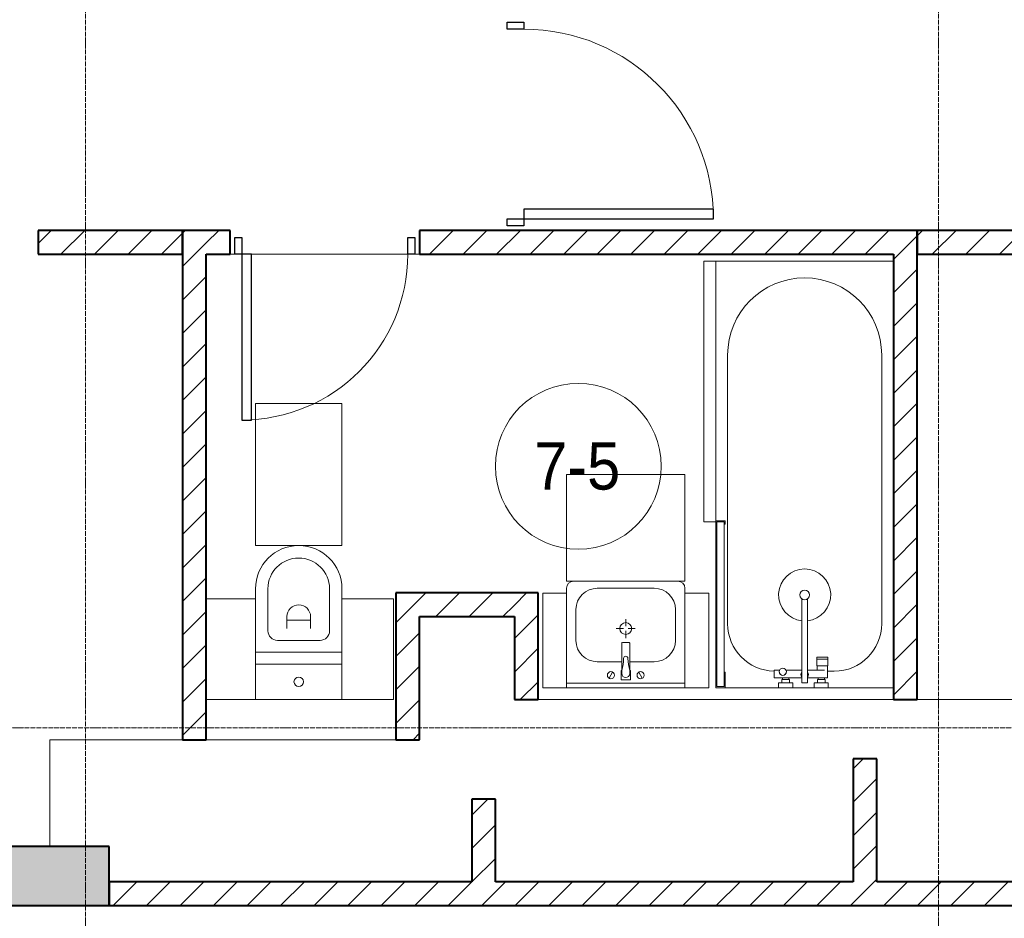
# Model space of a CAD drawing. Header units: millimetres. Extents: x 5617 to 132318, y 7718 to 193536.
# Tile 43 of 81: x 47783 to 51938, y 25497 to 29290. Entities that reach past the tile are written whole.
import ezdxf

# ---------------------------------------------------------------- set-up
doc = ezdxf.new("R2010")
doc.units = ezdxf.units.MM
doc.linetypes.add('ADSK_Линия сетки', pattern=[25, 20, -2.5, 0, -2.5])
doc.linetypes.add('Линия сетки', pattern=[25, 20, -2.5, 0, -2.5])
for name, color, linetype, lineweight in [('Двери', 7, 'Continuous', 18), ('Марки помещений', 7, 'Continuous', 20), ('Мебель', 7, 'Continuous', 18), ('Оси', 7, 'Continuous', 9), ('Перекрытия', 7, 'Continuous', 18), ('Сантехнические приборы', 7, 'Continuous', 18), ('Стены разрез', 7, 'Continuous', 40)]:
    doc.layers.add(name, color=color, linetype=linetype, lineweight=lineweight)
doc.styles.add('Arial_3', font='arial.ttf', dxfattribs={"width": 0.9, "height": 200})
pattern_1 = [(45, (0, 0), (-70.71068, 70.71068), [])]

# ---------------------------------------------------------------- blocks, each defined once
blk = doc.blocks.new('MR_Ванна - Санузел с ванной_1800x750-V31-МКСС_К4_L13_45_000_')
at = {"layer": 'Сантехнические приборы', "color": 253, "true_color": 0xaaaaaa}
for p, q in [((-900, 0), (-900, -750)), ((900, -275.2), (900, 0)), ((-505, -50), (630, -50)), ((780, -276.9), (770.9, -276.9)), ((770.9, -276.9), (770.9, -323.9)), ((807.5, -276.9), (780, -276.9)), ((780, -276.9), (780, -323.9)), ((780, -323.9), (780, -276.9)), ((807.5, -323.9), (807.5, -276.9)), ((858, -278.8), (807.5, -278.8)), ((807.5, -278.8), (807.5, -321.6)), ((830, -250), (830, -278.8)), ((858, -291.7), (858, -278.8)), ((880, -289), (866, -289)), ((866, -289), (866, -321)), ((900, -275.2), (880, -275.2)), ((880, -275.2), (880, -335)), ((880, -321), (880, -289)), ((900, -335), (900, -275.2)), ((770.9, -323.9), (780, -323.9)), ((780, -323.9), (807.5, -323.9)), ((807.5, -321.6), (826.3, -321.6)), ((826.3, -291.7), (826.3, -363.7)), ((858, -363.7), (858, -291.7)), ((866, -291.7), (858, -291.7)), ((858, -291.7), (858, -318.6)), ((858, -318.6), (866, -318.6)), ((866, -318.6), (866, -291.7)), ((866, -321), (880, -321)), ((880, -363.7), (524.9, -363.7)), ((880, -335), (900, -335)), ((880, -386.3), (880, -363.7)), ((900, -425), (900, -335)), ((524.9, -386.3), (880, -386.3)), ((826.3, -386.3), (826.3, -453.7)), ((858, -504.1), (858, -386.3)), ((858, -441.4), (858, -468.3)), ((866, -441.4), (858, -441.4)), ((866, -439), (866, -471)), ((880, -439), (866, -439)), ((866, -468.3), (866, -441.4)), ((880, -425), (880, -484.8)), ((900, -425), (880, -425)), ((880, -471), (880, -439)), ((900, -484.8), (900, -425)), ((826.3, -480.7), (826.3, -504.1)), ((858, -468.3), (866, -468.3)), ((866, -471), (880, -471)), ((880, -484.8), (900, -484.8)), ((900, -710), (900, -484.8)), ((826.3, -504.1), (858, -504.1)), ((630, -700), (-505, -700)), ((195, -710), (195, -750.1)), ((210, -710), (195, -710)), ((200, -745.1), (200, -715)), ((200, -715), (210, -715)), ((895, -715), (200, -715)), ((200, -715), (200, -745.1)), ((210, -745.1), (200, -745.1)), ((200, -745.1), (895, -745.1)), ((210, -715), (210, -710)), ((210, -750.1), (210, -745.1)), ((900, -710), (835, -710)), ((835, -710), (835, -715)), ((835, -715), (895, -715)), ((895, -745.1), (885, -745.1)), ((885, -745.1), (885, -750)), ((895, -715), (895, -745.1)), ((895, -745.1), (895, -715)), ((900, -750), (900, -710)), ((195, -750.1), (210, -750.1)), ((210, -750), (885, -750)), ((885, -750), (900, -750))]:
    blk.add_line(p, q, dxfattribs=at)
for centre, radius, start, end in [((-505, -375), 325, 90, 270), ((630, -250), 200, 360, 90), ((508.5, -375), 110, 5.916, 354.084), ((508.5, -375), 20, 90, 270), ((508.5, -375), 20, 270, 90), ((508.5, -375), 20, 325.4667, 34.5333), ((843.9, -375), 15.5, 47.0093, 132.9907), ((843.9, -375), 15.5, 227.0093, 312.9907), ((832.8, -467.2), 15, 90, 270), ((832.8, -467.2), 15, 244.0483, 115.9517), ((832.8, -467.2), 15, 270, 90), ((630, -500), 200, 270, 358.8143)]:
    blk.add_arc(centre, radius, start, end, dxfattribs=at)
blk = doc.blocks.new('MR_Зона обслуживания - MR_Зона обслуживания-2638725-МКСС_К4_L13_45_000_')
at = {"layer": 'Мебель', "lineweight": 9}
for p, q in [((545.1, 0), (-550, 0)), ((-550, 0), (-550, -50)), ((550, -50), (550, -0.1)), ((-550, -50), (550, -50))]:
    blk.add_line(p, q, dxfattribs=at)
blk = doc.blocks.new('MR_Унитаз напольный - Санузел с ванной-2638740-МКСС_К4_L13_45_000_')
at = {"layer": 'Сантехнические приборы', "color": 253, "true_color": 0xaaaaaa}
for p, q in [((-182.5, 0), (-182.5, 267.5)), ((-130, 267.5), (-130, 90)), ((130, 90), (130, 267.5)), ((182.5, 267.5), (182.5, 0)), ((-50, 150), (-50, 100)), ((-50, 135), (50, 135)), ((50, 100), (50, 150)), ((-90, 50), (90, 50)), ((182.5, 0), (-182.5, 0)), ((-182.5, -50), (-182.5, 0)), ((-182.5, 0), (182.5, 0)), ((182.5, 0), (182.5, -50)), ((-182.5, -50), (182.5, -50)), ((-182.5, -200), (-182.5, -50)), ((182.5, -50), (-182.5, -50)), ((182.5, -50), (182.5, -200)), ((182.5, -200), (-182.5, -200))]:
    blk.add_line(p, q, dxfattribs=at)
for centre, radius, start, end in [((0, 267.5), 182.5, 0, 180), ((0, 267.5), 130, 360, 180), ((0, 150), 50, 360, 180), ((-90, 90), 40, 180, 270), ((90, 90), 40, 270, 360), ((0, -125), 20, 360, 180), ((0, -125), 20, 180, 360)]:
    blk.add_arc(centre, radius, start, end, dxfattribs=at)
blk = doc.blocks.new('MR_Зона обслуживания - MR_Зона обслуживания-V7-МКСС_К4_L13_45_000_')
at = {"layer": 'Мебель', "lineweight": 9}
for p, q in [((182.5, 600), (-182.5, 600)), ((-182.5, 600), (-182.5, 0)), ((182.5, 0), (182.5, 600)), ((-182.5, 0), (182.5, 0))]:
    blk.add_line(p, q, dxfattribs=at)
blk = doc.blocks.new('MR_Зона обслуживания - MR_Зона обслуживания-2638742-МКСС_К4_L13_45_000_')
at = {"layer": 'Мебель', "lineweight": 9}
for p, q in [((108.75, 425), (-108.75, 425)), ((108.75, 0), (108.75, 425)), ((-108.75, 0), (108.75, 0))]:
    blk.add_line(p, q, dxfattribs=at)
blk = doc.blocks.new('MR_Зона обслуживания - MR_Зона обслуживания-V32-МКСС_К4_L13_45_000_')
at = {"layer": 'Мебель', "lineweight": 9}
for p, q in [((108.75, 425), (-98.75, 425)), ((-98.75, 0), (108.75, 0))]:
    blk.add_line(p, q, dxfattribs=at)
blk = doc.blocks.new('MR_Тумба-Умывальник с зеркалом - Тумба-умывальник_500-2638752-МКСС_К4_L13_45_000_')
at = {"layer": 'Сантехнические приборы', "color": 253, "true_color": 0xaaaaaa}
for p, q in [((-250, 400), (-250, 420)), ((-120, 420), (120, 420)), ((250, 420), (250, 400)), ((-210, 200), (-210, 330)), ((210, 330), (210, 200)), ((-10, 250), (-40, 250)), ((0, 290), (0, 260)), ((40, 250), (10, 250)), ((0, 210), (0, 240)), ((-17, 73.1), (-17, 187.9)), ((-14, 190.9), (14, 190.9)), ((17, 187.9), (17, 73.1)), ((-17, 110), (-120, 110)), ((120, 110), (17, 110)), ((-69.7, 39.8), (-55.6, 66.3)), ((-20, 73.1), (-17, 73.1)), ((-20, 33.1), (-20, 73.1)), ((-17, 60), (-17, 73.1)), ((17, 73.1), (17, 60)), ((17, 73.1), (20, 73.1)), ((20, 73.1), (20, 33.1)), ((69.7, 39.8), (55.6, 66.3)), ((-250, 20), (250, 20)), ((250, 0), (-250, 0)), ((20, 33.1), (-20, 33.1))]:
    blk.add_line(p, q, dxfattribs=at)
for centre, radius, start, end in [((-220, 420), 30, 90, 180), ((-120, 330), 90, 90, 180), ((120, 330), 90, 0, 90), ((220, 420), 30, 0, 90), ((0, 250), 25, 360, 180), ((0, 250), 25, 180, 360), ((-120, 200), 90, 180, 270), ((-14, 187.9), 3, 90, 180), ((-14, 187.9), 3, 105, 165), ((14, 187.9), 3, 0, 90), ((14, 187.9), 3, 15, 75), ((120, 200), 90, 270, 0), ((0, 124.1), 9.19, 0, 180), ((-217.6, 129.9), 208.5, 344.1823, 358.4054), ((217.6, 129.9), 208.5, 181.5946, 195.8177), ((-62.7, 53.1), 15, 0, 180), ((-62.7, 53.1), 15, 180, 0), ((0, 60), 17, 180, 0), ((62.7, 53.1), 15, 0, 180), ((62.7, 53.1), 15, 180, 0)]:
    blk.add_arc(centre, radius, start, end, dxfattribs=at)
blk = doc.blocks.new('MR_Зона обслуживания - MR_Зона обслуживания-2638754-МКСС_К4_L13_45_000_')
at = {"layer": 'Мебель', "lineweight": 9}
for p, q in [((250, 450), (-250, 450)), ((-250, 450), (-250, 0)), ((250, 0), (250, 450)), ((-250, 0), (250, 0))]:
    blk.add_line(p, q, dxfattribs=at)
blk = doc.blocks.new('MR_Зона обслуживания - MR_Зона обслуживания-V13-МКСС_К4_L13_45_000_')
at = {"layer": 'Мебель', "lineweight": 9}
for p, q in [((50, 400), (-50, 400)), ((-50, 400), (-50, 0)), ((50, 0), (50, 400)), ((-50, 0), (50, 0))]:
    blk.add_line(p, q, dxfattribs=at)
blk = doc.blocks.new('A_DOR_Door - Вн_3_Одинарная_900x2100-2977806-МКСС_К4_L13_45_000_')
at = {"layer": 'Двери', "color": 253, "lineweight": 30, "true_color": 0xaaaaaa}
for p, q in [((-430, 20), (-400, 20)), ((-430, -50), (-430, 20)), ((-400, 20), (-400, -50)), ((400, -50), (400, 20)), ((400, 20), (430, 20)), ((430, 20), (430, -50)), ((-400, -50), (-430, -50)), ((-400, -50), (-400, -850)), ((-360, -50), (-400, -50)), ((-400, -50), (-400, -850)), ((-360, -850), (-360, -50)), ((430, -50), (400, -50)), ((-400, -850), (-360, -850))]:
    blk.add_line(p, q, dxfattribs=at)
at = {"layer": 'Двери', "color": 254, "lineweight": 9, "true_color": 0xd4d4d4}
blk.add_arc((-400, -50), 800, 270, 0, dxfattribs=at)
blk = doc.blocks.new('A_DOR_Door - Вн_3_Одинарная_800x2100-2974680-МКСС_К4_L13_45_000_')
at = {"layer": 'Двери', "color": 253, "lineweight": 30, "true_color": 0xaaaaaa}
for p, q in [((-380, 20), (-350, 20)), ((-380, -50), (-380, 20)), ((-350, 20), (-350, -50)), ((350, -50), (350, 20)), ((350, 20), (380, 20)), ((380, 20), (380, -50)), ((-350, -50), (-380, -50)), ((-350, -50), (-350, -750)), ((-310, -50), (-350, -50)), ((-350, -50), (-350, -750)), ((-310, -750), (-310, -50)), ((380, -50), (350, -50)), ((-350, -750), (-310, -750))]:
    blk.add_line(p, q, dxfattribs=at)
at = {"layer": 'Двери', "color": 254, "lineweight": 9, "true_color": 0xd4d4d4}
blk.add_arc((-350, -50), 700, 270, 0, dxfattribs=at)
blk = doc.blocks.new('135_SLK_K4_AR_rvt-1-МКСС_К4_L13_45_000_')
at = {"layer": 'Стены разрез', "lineweight": 9, "true_color": 0xaaaaaa}
h = blk.add_hatch(dxfattribs=at)
h.set_pattern_fill('FP_3', color=253, style=0, pattern_type=2)
h.set_pattern_definition(pattern_1)
h.paths.add_polyline_path([(115560, 28300), (115560, 28400), (114950, 28400), (114950, 28300)])
h = blk.add_hatch(dxfattribs=at)
h.set_pattern_fill('FP_3', color=253, style=0, pattern_type=2)
h.set_pattern_definition(pattern_1)
h.paths.add_polyline_path([(115623.6, 26250), (115660, 26250), (115660, 28400), (115560, 28400), (115560, 26250)])
h = blk.add_hatch(dxfattribs=at)
h.set_pattern_fill('FP_3', color=253, style=0, pattern_type=2)
h.set_pattern_definition(pattern_1)
h.paths.add_polyline_path([(118560, 28300), (118560, 28400), (116560, 28400), (116560, 28300), (118322, 28300)])
h.paths.add_polyline_path([(115760, 28300), (115760, 28400), (115660, 28400), (115660, 28300)])
h = blk.add_hatch(dxfattribs=at)
h.set_pattern_fill('FP_3', color=253, style=0, pattern_type=2)
h.set_pattern_definition(pattern_1)
h.paths.add_polyline_path([(118560, 26420), (118660, 26420), (118660, 28400), (118560, 28400), (118560, 26544.1)])
h = blk.add_hatch(dxfattribs=at)
h.set_pattern_fill('FP_3', color=253, style=0, pattern_type=2)
h.set_pattern_definition(pattern_1)
h.paths.add_polyline_path([(120450, 28300), (120450, 28400), (120350, 28400), (120350, 28300)])
h.paths.add_polyline_path([(118660, 28300), (119550, 28300), (119550, 28400), (118660, 28400)])
h = blk.add_hatch(dxfattribs=at)
h.set_pattern_fill('FP_3', color=253, style=0, pattern_type=2)
h.set_pattern_definition(pattern_1)
h.paths.add_polyline_path([(116960, 26770), (116960, 26870), (116460, 26870), (116460, 26770), (116560, 26770)])
h = blk.add_hatch(dxfattribs=at)
h.set_pattern_fill('FP_3', color=253, style=0, pattern_type=2)
h.set_pattern_definition(pattern_1)
h.paths.add_polyline_path([(116960, 26420), (117060, 26420), (117060, 26870), (116960, 26870), (116960, 26544.1)])
h = blk.add_hatch(dxfattribs=at)
h.set_pattern_fill('FP_3', color=253, style=0, pattern_type=2)
h.set_pattern_definition(pattern_1)
h.paths.add_polyline_path([(116560, 26250), (116560, 26770), (116460, 26770), (116460, 26250)])
h = blk.add_hatch(dxfattribs=at)
h.set_pattern_fill('FP_3', color=253, style=0, pattern_type=2)
h.set_pattern_definition(pattern_1)
h.paths.add_polyline_path([(118490, 25650), (118490, 26170), (118390, 26170), (118390, 25650)])
h = blk.add_hatch(dxfattribs=at)
h.set_pattern_fill('FP_3', color=253, style=0, pattern_type=2)
h.set_pattern_definition(pattern_1)
h.paths.add_polyline_path([(116880, 25650), (116880, 26000), (116780, 26000), (116780, 25650)])
at = {"layer": 'Стены разрез', "lineweight": 18, "true_color": 0xcbcbcb}
h = blk.add_hatch(color=9, dxfattribs=at)
h.paths.add_polyline_path([(115250, 25550), (115250, 25800), (114749.8, 25800), (114749.8, 25550)])
h.paths.add_polyline_path([(113449.8, 25550), (113649.8, 25550), (113649.8, 25800), (113449.8, 25800), (113449.8, 25710)])
at = {"layer": 'Стены разрез', "lineweight": 9, "true_color": 0xaaaaaa}
h = blk.add_hatch(dxfattribs=at)
h.set_pattern_fill('FP_3', color=253, style=0, pattern_type=2)
h.set_pattern_definition(pattern_1)
h.paths.add_polyline_path([(123550, 25550), (123550, 25650), (115250, 25650), (115250, 25550), (121020.4, 25550)])
at = {"layer": 'Перекрытия', "color": 253, "true_color": 0xaaaaaa}
for p, q in [((115760, 28300), (115780, 28300)), ((115780, 28300), (115760, 28300)), ((115850, 28300), (116510, 28300)), ((116510, 28300), (115850, 28300)), ((116540, 28300), (116560, 28300)), ((116560, 28300), (116540, 28300)), ((117060, 26420), (118560, 26420)), ((118660, 26420), (120450, 26420)), ((115000, 25800), (115000, 26250)), ((115000, 26250), (115560, 26250)), ((115660, 26250), (116460, 26250))]:
    blk.add_line(p, q, dxfattribs=at)
at = {"layer": 'Стены разрез', "color": 253, "true_color": 0xaaaaaa}
for p, q in [((115560, 28400), (114950, 28400)), ((114950, 28400), (114950, 28300)), ((115560, 28400), (115560, 26250)), ((115660, 28400), (115560, 28400)), ((115560, 28300), (115560, 28400)), ((115760, 28400), (115660, 28400)), ((115760, 28300), (115760, 28400)), ((118560, 28400), (116560, 28400)), ((116560, 28400), (116560, 28300)), ((118660, 28400), (118560, 28400)), ((118660, 26420), (118660, 28400)), ((119550, 28400), (118660, 28400)), ((118660, 28400), (118660, 28300)), ((114950, 28300), (115560, 28300)), ((115660, 26250), (115660, 28300)), ((115660, 28300), (115760, 28300)), ((116560, 28300), (118560, 28300)), ((118560, 28300), (118560, 26420)), ((118660, 28300), (119550, 28300)), ((116960, 26870), (116460, 26870)), ((116460, 26870), (116460, 26770)), ((117060, 26870), (116960, 26870)), ((117060, 26420), (117060, 26870)), ((116460, 26770), (116460, 26250)), ((116560, 26770), (116960, 26770)), ((116560, 26250), (116560, 26770)), ((116960, 26770), (116960, 26420)), ((116960, 26420), (117060, 26420)), ((118560, 26420), (118660, 26420)), ((115560, 26250), (115660, 26250)), ((116460, 26250), (116560, 26250)), ((118490, 26170), (118390, 26170)), ((118390, 26170), (118390, 25650)), ((118490, 25650), (118490, 26170)), ((116880, 26000), (116780, 26000)), ((116780, 26000), (116780, 25650)), ((116880, 25650), (116880, 26000)), ((115250, 25800), (114749.8, 25800)), ((115250, 25550), (115250, 25800)), ((116780, 25650), (115250, 25650)), ((115250, 25650), (115250, 25550)), ((118390, 25650), (116880, 25650)), ((120150, 25650), (118490, 25650)), ((114749.8, 25550), (115250, 25550)), ((115250, 25550), (123550, 25550))]:
    blk.add_line(p, q, dxfattribs=at)
at = {"layer": 'Двери', "color": 253, "lineweight": 18, "true_color": 0xaaaaaa, "rotation": 90}
blk.add_blockref('A_DOR_Door - Вн_3_Одинарная_900x2100-2977806-МКСС_К4_L13_45_000_', (116950, 28850), dxfattribs=at)
at = {"layer": 'Двери', "color": 253, "lineweight": 18, "true_color": 0xaaaaaa}
blk.add_blockref('A_DOR_Door - Вн_3_Одинарная_800x2100-2974680-МКСС_К4_L13_45_000_', (116160, 28350), dxfattribs=at)
at = {"layer": 'Мебель', "color": 253, "lineweight": 18, "true_color": 0xaaaaaa, "rotation": 269.9999999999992}
blk.add_blockref('MR_Зона обслуживания - MR_Зона обслуживания-2638725-МКСС_К4_L13_45_000_', (117810, 27720), dxfattribs=at)
at = {"layer": 'Мебель', "color": 253, "lineweight": 18, "true_color": 0xaaaaaa}
for name, p in [('MR_Зона обслуживания - MR_Зона обслуживания-V7-МКСС_К4_L13_45_000_', (116050, 27070)), ('MR_Зона обслуживания - MR_Зона обслуживания-2638754-МКСС_К4_L13_45_000_', (117430, 26919.8)), ('MR_Зона обслуживания - MR_Зона обслуживания-V32-МКСС_К4_L13_45_000_', (115758.8, 26420)), ('MR_Зона обслуживания - MR_Зона обслуживания-2638742-МКСС_К4_L13_45_000_', (116341.3, 26420)), ('MR_Зона обслуживания - MR_Зона обслуживания-V13-МКСС_К4_L13_45_000_', (117130, 26469.8)), ('MR_Зона обслуживания - MR_Зона обслуживания-V13-МКСС_К4_L13_45_000_', (117730, 26469.8))]:
    blk.add_blockref(name, p, dxfattribs=at)
at = {"layer": 'Сантехнические приборы', "color": 253, "lineweight": 18, "true_color": 0xaaaaaa, "rotation": 269.9999999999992}
blk.add_blockref('MR_Ванна - Санузел с ванной_1800x750-V31-МКСС_К4_L13_45_000_', (118560, 27370), dxfattribs=at)
at = {"layer": 'Сантехнические приборы', "color": 253, "lineweight": 18, "true_color": 0xaaaaaa}
for name, p in [('MR_Унитаз напольный - Санузел с ванной-2638740-МКСС_К4_L13_45_000_', (116050, 26620)), ('MR_Тумба-Умывальник с зеркалом - Тумба-умывальник_500-2638752-МКСС_К4_L13_45_000_', (117430, 26469.8))]:
    blk.add_blockref(name, p, dxfattribs=at)
blk = doc.blocks.new('050_Марка_Помещение - Номер-620969-МКСС_К4_L13_45_000_')
at = {"layer": 'Марки помещений'}
blk.add_circle((0, 0), 3.5, dxfattribs=at)

msp = doc.modelspace()

# ---------------------------------------------------------------- linework, layer by layer
at = {"layer": 'Оси', "linetype": 'Линия сетки'}
for p, q in [((48060.8, 12025.7), (48060.8, 33050)), ((51660.8, 12025.7), (51660.8, 33050))]:
    msp.add_line(p, q, dxfattribs=at)
at = {"layer": 'Оси', "linetype": 'ADSK_Линия сетки'}
msp.add_line((69660.8, 26300), (25349.7, 26300), dxfattribs=at)

# ---------------------------------------------------------------- block references
at = {"lineweight": 5}
msp.add_blockref('135_SLK_K4_AR_rvt-1-МКСС_К4_L13_45_000_', (-67089.2, 0), dxfattribs=at)
at = {"layer": 'Марки помещений', "xscale": 99.99999999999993, "yscale": 99.99999999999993, "zscale": 99.99999999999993}
msp.add_blockref('050_Марка_Помещение - Номер-620969-МКСС_К4_L13_45_000_', (50140.6, 27404.7), dxfattribs=at)

# ---------------------------------------------------------------- texts
at = {"layer": 'Марки помещений', "lineweight": 9, "insert": (49954.1, 27506.4), "char_height": 200, "width": 447.342, "attachment_point": 1, "style": 'Arial_3'}
msp.add_mtext('7-5', dxfattribs=at)

doc.saveas('drawing.dxf')
